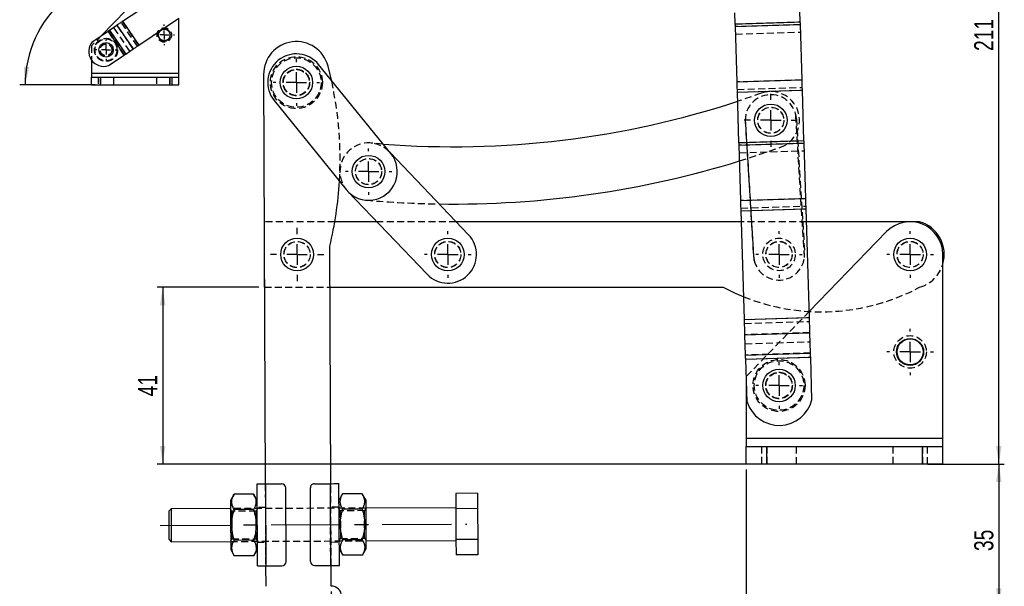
# Model space of a CAD drawing. Extents: x 35 to 509, y 18 to 386.
# Tile 12 of 21: x 35 to 275, y 145 to 284. Entities that reach past the tile are written whole.
import ezdxf

# ---------------------------------------------------------------- set-up
doc = ezdxf.new("R2010")
doc.units = 0
doc.header["$LTSCALE"] = 1.333333
doc.linetypes.add('CENTERX2', pattern=[20.32, 12.7, -2.54, 2.54, -2.54])
doc.linetypes.add('HIDDEN', pattern=[1.905, 1.27, -0.635])
doc.layers.get('0').update_dxf_attribs({"linetype": 'CONTINUOUS'})
doc.styles.add('SLDTEXTSTYLE0', font='TXT', dxfattribs={"width": 0.75})
doc.dimstyles.new('SLDDIMSTYLE0', dxfattribs={"dimtxt": 4.666667, "dimasz": 4.402667, "dimexe": 0, "dimexo": 0.0625, "dimgap": 1.166667, "dimtad": 1, "dimdec": 0, "dimrnd": 1e-09, "dimzin": 12, "dimtxsty": 'SLDTEXTSTYLE0', "dimsah": 1, "dimcen": 0.09, "dimazin": 3, "dimtfac": 1, "dimtdec": 0, "dimtofl": 0, "dimtmove": 0, "dimatfit": 3, "dimtolj": 1, "dimtzin": 12})
doc.dimstyles.new('SLDDIMSTYLE3', dxfattribs={"dimtxt": 4.666667, "dimasz": 4.402667, "dimexe": 0, "dimexo": 0.0625, "dimgap": 1.166667, "dimtad": 1, "dimdec": 4, "dimlfac": 3, "dimzin": 12, "dimtxsty": 'SLDTEXTSTYLE0', "dimsah": 1, "dimcen": 0.09, "dimazin": 3, "dimtfac": 1, "dimtdec": 0, "dimtofl": 0, "dimtmove": 0, "dimatfit": 3, "dimtolj": 1, "dimtzin": 12})

# ---------------------------------------------------------------- blocks, each defined once
blk = doc.blocks.new('_D')
at = {"color": 179, "linetype": 'CONTINUOUS'}
for p, q in [((215.02, 386.13), (275.24, 386.13)), ((273.91, 175.12), (273.91, 386.13)), ((256.58, 175.12), (275.24, 175.12))]:
    blk.add_line(p, q, dxfattribs=at)
for points in [[(273.91, 386.13), (273.23, 381.73), (274.59, 381.73)], [(273.91, 175.12), (274.59, 179.52), (273.23, 179.52)]]:
    blk.add_solid(points, dxfattribs=at)
at = {"color": 179, "linetype": 'CONTINUOUS', "insert": (267.89, 276, 0.1), "char_height": 4.667, "attachment_point": 1, "rotation": 90, "style": 'SLDTEXTSTYLE0'}
blk.add_mtext('211', dxfattribs=at)
blk = doc.blocks.new('_D_1')
at = {"color": 179, "linetype": 'CONTINUOUS'}
for p, q in [((93.24, 218.28), (68.43, 218.28)), ((69.76, 218.28), (69.76, 175.12)), ((215.91, 175.12), (68.43, 175.12))]:
    blk.add_line(p, q, dxfattribs=at)
for points in [[(69.76, 218.28), (69.09, 213.88), (70.44, 213.88)], [(69.76, 175.12), (70.44, 179.52), (69.09, 179.52)]]:
    blk.add_solid(points, dxfattribs=at)
at = {"color": 179, "linetype": 'CONTINUOUS', "insert": (63.75, 191.66, 0.1), "char_height": 4.667, "attachment_point": 1, "rotation": 90, "style": 'SLDTEXTSTYLE0'}
blk.add_mtext('41', dxfattribs=at)
blk = doc.blocks.new('_D_2')
at = {"color": 179, "linetype": 'CONTINUOUS'}
for p, q in [((261.58, 175.12), (275.24, 175.12)), ((273.91, 175.12), (273.91, 140.31)), ((112.27, 140.31), (275.24, 140.31))]:
    blk.add_line(p, q, dxfattribs=at)
for points in [[(273.91, 175.12), (273.23, 170.72), (274.59, 170.72)], [(273.91, 140.31), (274.59, 144.72), (273.23, 144.72)]]:
    blk.add_solid(points, dxfattribs=at)
at = {"color": 179, "linetype": 'CONTINUOUS', "insert": (267.9, 153.87, 0.1), "char_height": 4.667, "attachment_point": 1, "rotation": 90, "style": 'SLDTEXTSTYLE0'}
blk.add_mtext('35', dxfattribs=at)
blk = doc.blocks.new('_D_3')
at = {"color": 179, "linetype": 'CONTINUOUS'}
for p, q in [((212.24, 173.79), (212.24, 125.57)), ((110.91, 143.98), (110.91, 125.57)), ((212.24, 126.9), (110.91, 126.9))]:
    blk.add_line(p, q, dxfattribs=at)
for points in [[(110.91, 126.9), (115.32, 126.23), (115.32, 127.58)], [(212.24, 126.9), (207.84, 127.58), (207.84, 126.23)]]:
    blk.add_solid(points, dxfattribs=at)
at = {"color": 179, "linetype": 'CONTINUOUS', "insert": (154.66, 132.92, 0.1), "char_height": 4.667, "attachment_point": 1, "style": 'SLDTEXTSTYLE0'}
blk.add_mtext('101', dxfattribs=at)
blk = doc.blocks.new('SW_CENTERMARKSYMBOL_0')
at = {"color": 0, "linetype": 'CONTINUOUS'}
for p, q in [((0, 5), (0, 5.675)), ((0, 0), (0, 2.5)), ((-5, 0), (-5.675, 0)), ((0, 0), (-2.5, 0)), ((0, 0), (0, -2.5)), ((0, 0), (2.5, 0)), ((5, 0), (5.675, 0)), ((0, -5), (0, -5.675))]:
    blk.add_line(p, q, dxfattribs=at)
blk = doc.blocks.new('SW_CENTERMARKSYMBOL_1')
at = {"color": 0, "linetype": 'CONTINUOUS'}
for p, q in [((0, 5), (0, 5.675)), ((0, 0), (0, 2.5)), ((-5, 0), (-5.675, 0)), ((0, 0), (-2.5, 0)), ((0, 0), (0, -2.5)), ((0, 0), (2.5, 0)), ((5, 0), (5.675, 0)), ((0, -5), (0, -5.675))]:
    blk.add_line(p, q, dxfattribs=at)
blk = doc.blocks.new('SW_CENTERMARKSYMBOL_2')
at = {"color": 0, "linetype": 'CONTINUOUS'}
for p, q in [((0, 5), (0, 5.675)), ((0, 0), (0, 2.5)), ((-5, 0), (-5.675, 0)), ((0, 0), (-2.5, 0)), ((0, 0), (0, -2.5)), ((0, 0), (2.5, 0)), ((5, 0), (5.675, 0)), ((0, -5), (0, -5.675))]:
    blk.add_line(p, q, dxfattribs=at)
blk = doc.blocks.new('SW_CENTERMARKSYMBOL_3')
at = {"color": 0, "linetype": 'CONTINUOUS'}
for p, q in [((0, 5), (0, 6.46875)), ((0, 0), (0, 2.5)), ((-5, 0), (-6.46875, 0)), ((0, 0), (-2.5, 0)), ((0, 0), (0, -2.5)), ((0, 0), (2.5, 0)), ((5, 0), (6.46875, 0)), ((0, -5), (0, -6.46875))]:
    blk.add_line(p, q, dxfattribs=at)
blk = doc.blocks.new('SW_CENTERMARKSYMBOL_4')
at = {"color": 0, "linetype": 'CONTINUOUS'}
for p, q in [((0, 5), (0, 5.7)), ((0, 0), (0, 2.5)), ((-5, 0), (-5.7, 0)), ((0, 0), (-2.5, 0)), ((0, 0), (0, -2.5)), ((0, 0), (2.5, 0)), ((5, 0), (5.7, 0)), ((0, -5), (0, -5.7))]:
    blk.add_line(p, q, dxfattribs=at)
blk = doc.blocks.new('SW_CENTERMARKSYMBOL_5')
at = {"color": 0, "linetype": 'CONTINUOUS'}
for p, q in [((0, 5), (0, 5.675)), ((0, 0), (0, 2.5)), ((-5, 0), (-5.675, 0)), ((0, 0), (-2.5, 0)), ((0, 0), (0, -2.5)), ((0, 0), (2.5, 0)), ((5, 0), (5.675, 0)), ((0, -5), (0, -5.675))]:
    blk.add_line(p, q, dxfattribs=at)
blk = doc.blocks.new('SW_CENTERMARKSYMBOL_6')
at = {"color": 0, "linetype": 'CONTINUOUS'}
for p, q in [((0, 5), (0, 5.675)), ((0, 0), (0, 2.5)), ((-5, 0), (-5.675, 0)), ((0, 0), (-2.5, 0)), ((0, 0), (0, -2.5)), ((0, 0), (2.5, 0)), ((5, 0), (5.675, 0)), ((0, -5), (0, -5.675))]:
    blk.add_line(p, q, dxfattribs=at)
blk = doc.blocks.new('SW_CENTERMARKSYMBOL_7')
at = {"color": 0, "linetype": 'CONTINUOUS'}
for p, q in [((0, 5), (0, 5.675)), ((0, 0), (0, 2.5)), ((-5, 0), (-5.675, 0)), ((0, 0), (-2.5, 0)), ((0, 0), (0, -2.5)), ((0, 0), (2.5, 0)), ((5, 0), (5.675, 0)), ((0, -5), (0, -5.675))]:
    blk.add_line(p, q, dxfattribs=at)
blk = doc.blocks.new('SW_CENTERMARKSYMBOL_8')
at = {"color": 0, "linetype": 'CONTINUOUS'}
for p, q in [((0, 5), (0, 6.5)), ((0, 0), (0, 2.5)), ((-5, 0), (-6.5, 0)), ((0, 0), (-2.5, 0)), ((0, 0), (0, -2.5)), ((0, 0), (2.5, 0)), ((5, 0), (6.5, 0)), ((0, -5), (0, -6.5))]:
    blk.add_line(p, q, dxfattribs=at)
blk = doc.blocks.new('_D_10')
at = {"color": 179, "linetype": 'CONTINUOUS'}
for p, q in [((68.86, 309.73), (66.98, 293.9)), ((53.26, 267.74), (34.85, 267.74))]:
    blk.add_line(p, q, dxfattribs=at)
blk.add_arc((63.86, 267.74), 27.68, 83.2129, 180, dxfattribs=at)
for points in [[(67.13, 295.22), (62.76, 296.07), (62.71, 294.72)], [(36.19, 267.74), (37.21, 272.07), (35.86, 272.18)]]:
    blk.add_solid(points, dxfattribs=at)
at = {"color": 179, "linetype": 'CONTINUOUS', "insert": (39.58, 292, 0.04), "char_height": 4.667, "attachment_point": 1, "rotation": 33.9602, "style": 'SLDTEXTSTYLE0'}
blk.add_mtext('97°', dxfattribs=at)
blk = doc.blocks.new('SW_CENTERMARKSYMBOL_20')
at = {"color": 0, "linetype": 'CONTINUOUS'}
for p, q in [((0, 2.22), (0, 2.52)), ((-2.22, 0), (-2.52, 0)), ((0, 0), (-1.11, 0)), ((0, 0), (0, 1.11)), ((0, 0), (0, -1.11)), ((0, 0), (1.11, 0)), ((2.22, 0), (2.52, 0)), ((0, -2.22), (0, -2.52))]:
    blk.add_line(p, q, dxfattribs=at)
blk = doc.blocks.new('SW_CENTERMARKSYMBOL_21')
at = {"color": 0, "linetype": 'CONTINUOUS'}
for p, q in [((0, 2.22), (0, 2.53)), ((-2.22, 0), (-2.53, 0)), ((0, 0), (-1.11, 0)), ((0, 0), (0, 1.11)), ((0, 0), (0, -1.11)), ((0, 0), (1.11, 0)), ((2.22, 0), (2.53, 0)), ((0, -2.22), (0, -2.53))]:
    blk.add_line(p, q, dxfattribs=at)

msp = doc.modelspace()

# ---------------------------------------------------------------- linework, layer by layer
at = {"color": 7, "linetype": 'CONTINUOUS'}
for p, q in [((67.596891, 292.956146), (54.83122, 279.775955)), ((59.986574, 283.257249), (69.771037, 289.864475)), ((63.935081, 277.410013), (73.719543, 284.017239)), ((73.706445, 270.515732), (73.706445, 284.008395)), ((209.567718, 282.599472), (209.485156, 285.266207)), ((225.435115, 283.090726), (225.352553, 285.757453)), ((56.779983, 281.09191), (58.608266, 282.326508)), ((58.608266, 282.326508), (62.556772, 276.479272)), ((59.986574, 283.257249), (63.935081, 277.410013)), ((209.567718, 282.599472), (225.435115, 283.090726)), ((209.587804, 281.950691), (225.455201, 282.441937)), ((210.005951, 268.444572), (209.587804, 281.950691)), ((225.873349, 268.935823), (225.455201, 282.441937)), ((52.573177, 278.251149), (56.420424, 280.849108)), ((56.420424, 280.849108), (60.36893, 275.001873)), ((56.779983, 281.09191), (60.728489, 275.244674)), ((60.728489, 275.244674), (62.556772, 276.479272)), ((56.521683, 272.403913), (60.36893, 275.001873)), ((52.373111, 273.783339), (52.373111, 270.515732)), ((125.471889, 250.938644), (107.838421, 272.688609)), ((110.971897, 268.823632), (110.130518, 272.311085)), ((52.373111, 270.515732), (52.373111, 269.626843)), ((73.706445, 270.515732), (52.373111, 270.515732)), ((52.373111, 269.626843), (54.595334, 269.626843)), ((52.373111, 267.737954), (52.373111, 269.626843)), ((54.595334, 267.737954), (54.595334, 269.626843)), ((54.595334, 269.626843), (71.484223, 269.626843)), ((71.484223, 267.737954), (71.484223, 269.626843)), ((71.484223, 269.626843), (73.706445, 269.626843)), ((73.706445, 269.626843), (73.706445, 270.515732)), ((73.706445, 267.737954), (73.706445, 269.626843)), ((94.392656, 270.246838), (94.809985, 170.247708)), ((52.373111, 267.737954), (54.595334, 267.737954)), ((54.595334, 267.737954), (71.484223, 267.737954)), ((71.484223, 267.737954), (73.706445, 267.737954)), ((210.005951, 268.444572), (225.873349, 268.935823)), ((210.082949, 265.957561), (225.950346, 266.448812)), ((210.465123, 253.613361), (210.082949, 265.957561)), ((226.332521, 254.104615), (225.950346, 266.448812)), ((96.963442, 263.871876), (114.596902, 242.121912)), ((210.465123, 253.613361), (226.332521, 254.104615)), ((210.48521, 252.964576), (226.352607, 253.45583)), ((210.903357, 239.458459), (210.48521, 252.964576)), ((226.770755, 239.949712), (226.352607, 253.45583)), ((144.43767, 231.119889), (125.292561, 251.159836)), ((114.972933, 241.694824), (134.314752, 221.448981)), ((210.903357, 239.458459), (226.770755, 239.949712)), ((210.980355, 236.971448), (226.847752, 237.4627)), ((211.802391, 210.419766), (210.980355, 236.971448)), ((227.669788, 210.911017), (226.847752, 237.4627)), ((122.054151, 234.282634), (111.78895, 234.281567)), ((211.063313, 234.29189), (141.414231, 234.284646)), ((254.575378, 234.296414), (226.945868, 234.29354)), ((246.496382, 231.861939), (227.624397, 212.377152)), ((94.576216, 226.263499), (94.577043, 218.279776)), ((110.809847, 170.31448), (110.567636, 228.352361)), ((260.242878, 181.371008), (260.242878, 226.296171)), ((94.577043, 218.279776), (94.609535, 218.279779)), ((110.609664, 218.281443), (206.577043, 218.291422)), ((211.802391, 210.419766), (227.669788, 210.911017)), ((211.918188, 206.679507), (227.785586, 207.170759)), ((227.939187, 202.209425), (227.785586, 207.170759)), ((212.071791, 201.718173), (211.918188, 206.679507)), ((212.071791, 201.718173), (227.939187, 202.209425)), ((212.101999, 200.742452), (227.969396, 201.233704)), ((212.425223, 190.302341), (212.101999, 200.742452)), ((228.292621, 190.793593), (227.969396, 201.233704)), ((212.242878, 196.192072), (212.242878, 181.371008)), ((260.242878, 181.371008), (212.242878, 181.371008)), ((212.242878, 181.371008), (212.242878, 179.371008)), ((260.242878, 179.371008), (260.242878, 181.371008)), ((212.242878, 179.371008), (217.242878, 179.371008)), ((212.242878, 175.121006), (212.242878, 179.371008)), ((217.242878, 175.121006), (217.242878, 179.371008)), ((217.242878, 179.371008), (255.242879, 179.371008)), ((255.242879, 175.121006), (255.242879, 179.371008)), ((255.242879, 179.371008), (260.242878, 179.371008)), ((260.242878, 175.121006), (260.242878, 179.371008)), ((212.242878, 175.121006), (217.242878, 175.121006)), ((217.242878, 175.121006), (255.242879, 175.121006)), ((255.242879, 175.121006), (260.242878, 175.121006)), ((92.893473, 150.239536), (92.810004, 170.239364)), ((94.909987, 170.248126), (98.809956, 170.264401)), ((94.993456, 150.248297), (94.909987, 170.248126)), ((99.88924, 151.268744), (99.814116, 169.268583)), ((105.889185, 151.293778), (105.814068, 169.293624)), ((106.809883, 170.297787), (110.709852, 170.314063)), ((110.793314, 150.314242), (110.709852, 170.314063)), ((112.893297, 150.323004), (112.809828, 170.322829)), ((87.189696, 167.72144), (86.326754, 166.212269)), ((91.95119, 167.741311), (87.189696, 167.72144)), ((92.826701, 166.239397), (91.95119, 167.741311)), ((113.689466, 167.832033), (112.826525, 166.322865)), ((118.450961, 167.851903), (113.689466, 167.832033)), ((119.326471, 166.349989), (118.450961, 167.851903)), ((146.619945, 167.969462), (141.319996, 167.947345)), ((141.319996, 167.947345), (141.335658, 164.1946)), ((146.619945, 167.969462), (146.635606, 164.216717)), ((71.835226, 164.151774), (71.337319, 163.649694)), ((86.335099, 164.212287), (71.835226, 164.151774)), ((91.966851, 163.988565), (87.205357, 163.968694)), ((118.466622, 164.099158), (113.705127, 164.079287)), ((141.334622, 164.441821), (119.334816, 164.350008)), ((146.635606, 164.216717), (141.335658, 164.1946)), ((141.335658, 164.1946), (141.36698, 156.689112)), ((146.635606, 164.216717), (146.666928, 156.711229)), ((71.366525, 156.649754), (71.86862, 156.151843)), ((91.998174, 156.483077), (87.236679, 156.463207)), ((118.497944, 156.59367), (113.73645, 156.573799)), ((119.368202, 156.350077), (141.368008, 156.441891)), ((146.666928, 156.711229), (141.36698, 156.689112)), ((141.36698, 156.689112), (141.382641, 152.93637)), ((146.666928, 156.711229), (146.682597, 152.958483)), ((71.86862, 156.151843), (86.368493, 156.212357)), ((86.376837, 154.212371), (87.25234, 152.710461)), ((92.013835, 152.730332), (92.876776, 154.239499)), ((112.876608, 154.322968), (113.752111, 152.821057)), ((118.513605, 152.840928), (119.376546, 154.350095)), ((92.013835, 152.730332), (87.25234, 152.710461)), ((118.513605, 152.840928), (113.752111, 152.821057)), ((146.682597, 152.958483), (141.382641, 152.93637)), ((94.893454, 150.24788), (94.914323, 145.24793)), ((94.993456, 150.248297), (98.893418, 150.264577)), ((106.893352, 150.297963), (110.793314, 150.314242)), ((110.914184, 145.314702), (110.893315, 150.31466))]:
    msp.add_line(p, q, dxfattribs=at)
at = {"color": 7, "linetype": 'HIDDEN'}
for p, q in [((61.747239, 275.932613), (57.798733, 281.779849)), ((62.556772, 276.479272), (58.608266, 282.326508)), ((63.575522, 277.167211), (59.627016, 283.014447)), ((63.935081, 277.410013), (59.986574, 283.257249)), ((209.567718, 282.599472), (225.435115, 283.090726)), ((225.455201, 282.441937), (209.587804, 281.950691)), ((54.83122, 279.775955), (52.373111, 277.238027)), ((60.36893, 275.001873), (56.420424, 280.849108)), ((60.728489, 275.244674), (56.779983, 281.09191)), ((209.644715, 280.112461), (225.512112, 280.603715)), ((52.373111, 277.238027), (52.373111, 273.783339)), ((73.706445, 270.515732), (52.373111, 270.515732)), ((54.039778, 269.626843), (54.039778, 267.737954)), ((54.595334, 269.626843), (54.595334, 267.737954)), ((57.817556, 267.737954), (57.817556, 269.626843)), ((68.262001, 269.626843), (68.262001, 267.737954)), ((71.484223, 269.626843), (71.484223, 267.737954)), ((72.039778, 267.737954), (72.039778, 269.626843)), ((225.873349, 268.935823), (210.005951, 268.444572)), ((210.062863, 266.606347), (225.93026, 267.097597)), ((210.082949, 265.957561), (225.950346, 266.448812)), ((215.877709, 265.655336), (210.153072, 263.692585)), ((212.031113, 259.801016), (211.999307, 258.683433)), ((214.172366, 224.805772), (212.031113, 259.801016)), ((226.449406, 225.556967), (224.308152, 260.55221)), ((211.999307, 258.683433), (214.004545, 225.911139)), ((224.475974, 259.446842), (226.481211, 226.674548)), ((123.59213, 253.257227), (120.663262, 253.501971)), ((210.465123, 253.613361), (226.332521, 254.104615)), ((226.352607, 253.45583), (210.48521, 252.964576)), ((125.292561, 251.159836), (125.095858, 251.365733)), ((210.542121, 251.12635), (226.409518, 251.617604)), ((226.770755, 239.949712), (210.903357, 239.458459)), ((210.960268, 237.620233), (226.827666, 238.111486)), ((210.980355, 236.971448), (226.847752, 237.4627)), ((111.78895, 234.281567), (94.575382, 234.279777)), ((94.575382, 234.279777), (94.576216, 226.263499)), ((141.414231, 234.284646), (122.054151, 234.282634)), ((226.945868, 234.29354), (211.063313, 234.29189)), ((214.004545, 225.911139), (214.172366, 224.805772)), ((94.609535, 218.279779), (110.609664, 218.281443)), ((227.624397, 212.377152), (212.242878, 196.496171)), ((211.802391, 210.419766), (227.669788, 210.911017)), ((211.832599, 209.444046), (227.699996, 209.935298)), ((227.785586, 207.170759), (211.918188, 206.679507)), ((211.986201, 204.482711), (227.853598, 204.973963)), ((227.939187, 202.209425), (212.071791, 201.718173)), ((212.101999, 200.742452), (227.969396, 201.233704)), ((212.242878, 196.496171), (212.242878, 196.192072)), ((260.242878, 181.371008), (212.242878, 181.371008)), ((215.992878, 179.371008), (215.992878, 175.121006)), ((217.242878, 179.371008), (217.242878, 175.121006)), ((224.492878, 175.121006), (224.492878, 179.371008)), ((247.992879, 179.371008), (247.992879, 175.121006)), ((255.242879, 179.371008), (255.242879, 175.121006)), ((256.492878, 175.121006), (256.492878, 179.371008)), ((94.809985, 170.247708), (94.893454, 150.24788)), ((94.993456, 150.248297), (94.909987, 170.248126)), ((110.793314, 150.314242), (110.709852, 170.314063)), ((110.893315, 150.31466), (110.809847, 170.31448)), ((119.334816, 164.350008), (86.335099, 164.212287)), ((86.628697, 163.588506), (86.335978, 164.002859)), ((92.54667, 163.613205), (86.628697, 163.588506)), ((92.835917, 164.029987), (92.54667, 163.613205)), ((94.833984, 164.49776), (92.834002, 164.489412)), ((112.833827, 164.572881), (110.833845, 164.564532)), ((113.12846, 163.699103), (112.835749, 164.113452)), ((119.046441, 163.723797), (113.12846, 163.699103)), ((119.335687, 164.140579), (119.046441, 163.723797)), ((86.367613, 156.421785), (86.65686, 156.838567)), ((86.368493, 156.212357), (119.368202, 156.350077)), ((86.65686, 156.838567), (92.574841, 156.863266)), ((92.574841, 156.863266), (92.86756, 156.448913)), ((112.867384, 156.532382), (113.15663, 156.94916)), ((113.15663, 156.94916), (119.074612, 156.973858)), ((119.074612, 156.973858), (119.36733, 156.559505)), ((92.869474, 155.989488), (94.869456, 155.997832)), ((110.869317, 156.064608), (112.869299, 156.072953))]:
    msp.add_line(p, q, dxfattribs=at)
at = {"color": 179, "linetype": 'CENTERX2'}
msp.add_line((69.185278, 160.140681), (144.01796, 160.452985), dxfattribs=at)
at = {"color": 7, "linetype": 'CONTINUOUS', "flags": 128}
for points in [[(58.608266, 282.326508), (58.75592, 282.426215), (58.913223, 282.532439), (59.078942, 282.644345), (59.251778, 282.761058), (59.430376, 282.88166), (59.613335, 283.005209), (59.79922, 283.130733), (59.986574, 283.257249)], [(209.587804, 281.950691), (209.585433, 282.027275), (209.583007, 282.105648), (209.580532, 282.18557), (209.578018, 282.266789), (209.575471, 282.349043), (209.5729, 282.43208), (209.570313, 282.515646), (209.567718, 282.599472)], [(225.455201, 282.441937), (225.45283, 282.518529), (225.450404, 282.596902), (225.447929, 282.676824), (225.445415, 282.758036), (225.442868, 282.840297), (225.440297, 282.923334), (225.43771, 283.0069), (225.435115, 283.090726)], [(56.420424, 280.849108), (56.469299, 280.882112), (56.517791, 280.914857), (56.565519, 280.947087), (56.61211, 280.978549), (56.657198, 281.008996), (56.700429, 281.038189), (56.741464, 281.065899), (56.779983, 281.09191)], [(62.556772, 276.479272), (62.704426, 276.57898), (62.861729, 276.685203), (63.027448, 276.79711), (63.200284, 276.913822), (63.378882, 277.034425), (63.56184, 277.157973), (63.747726, 277.283497), (63.935081, 277.410013)], [(60.36893, 275.001873), (60.417805, 275.034876), (60.466297, 275.067622), (60.514026, 275.099852), (60.560616, 275.131313), (60.605703, 275.16176), (60.648935, 275.190953), (60.68997, 275.218664), (60.728489, 275.244674)], [(210.082949, 265.957561), (210.073001, 266.278894), (210.063083, 266.59922), (210.053228, 266.917542), (210.043466, 267.232858), (210.033827, 267.544185), (210.024342, 267.850549), (210.015041, 268.150994), (210.005951, 268.444572)], [(225.950346, 266.448812), (225.940398, 266.770144), (225.93048, 267.090474), (225.920626, 267.408793), (225.910863, 267.724113), (225.901224, 268.035439), (225.89174, 268.341803), (225.882438, 268.642244), (225.873349, 268.935823)], [(210.48521, 252.964576), (210.482839, 253.041164), (210.480412, 253.11954), (210.477938, 253.199459), (210.475423, 253.280674), (210.472877, 253.362932), (210.470306, 253.445973), (210.467719, 253.529535), (210.465123, 253.613361)], [(226.352607, 253.45583), (226.350236, 253.532414), (226.347809, 253.610791), (226.345335, 253.690713), (226.34282, 253.771928), (226.340274, 253.854182), (226.337703, 253.937223), (226.335116, 254.020789), (226.332521, 254.104615)], [(210.980355, 236.971448), (210.970406, 237.29278), (210.960489, 237.613109), (210.950634, 237.931429), (210.940872, 238.246747), (210.931233, 238.558075), (210.921748, 238.864439), (210.912446, 239.16488), (210.903357, 239.458459)], [(226.847752, 237.4627), (226.837803, 237.784033), (226.827886, 238.104361), (226.81803, 238.422681), (226.808268, 238.737999), (226.79863, 239.049327), (226.789146, 239.355692), (226.779843, 239.656133), (226.770755, 239.949712)], [(206.577043, 218.291422), (209.566044, 216.820974), (211.631435, 215.941608)], [(211.918188, 206.679507), (211.905783, 207.080189), (211.892568, 207.507056), (211.878645, 207.956762), (211.864124, 208.42578), (211.849119, 208.910433), (211.833748, 209.406921), (211.818131, 209.911349), (211.802391, 210.419766)], [(227.785586, 207.170759), (227.773181, 207.571441), (227.759965, 207.998308), (227.746042, 208.448014), (227.731521, 208.917032), (227.716516, 209.401685), (227.701145, 209.898173), (227.685529, 210.402601), (227.669788, 210.911017)], [(227.969396, 201.233704), (227.96529, 201.366334), (227.961215, 201.497924), (227.957207, 201.627443), (227.953291, 201.753874), (227.949505, 201.876228), (227.945872, 201.993543), (227.942425, 202.104899), (227.939187, 202.209425)], [(212.101999, 200.742452), (212.097893, 200.875082), (212.093819, 201.006672), (212.089809, 201.136191), (212.085894, 201.262622), (212.082106, 201.384975), (212.078474, 201.50229), (212.075027, 201.613647), (212.071791, 201.718173)], [(92.810004, 170.239364), (92.850356, 170.239531), (92.969856, 170.240031), (93.163914, 170.240839), (93.425079, 170.24193), (93.743301, 170.243257), (94.10636, 170.244773), (94.500302, 170.246416), (94.909987, 170.248126)], [(110.709852, 170.314063), (111.119537, 170.315773), (111.513479, 170.31742), (111.876539, 170.318932), (112.19476, 170.320262), (112.455918, 170.321354), (112.649976, 170.322162), (112.769483, 170.322661), (112.809828, 170.322829)], [(86.326754, 166.212269), (86.326874, 166.1851), (86.327768, 165.969231), (86.329541, 165.545289), (86.332119, 164.928601), (86.335397, 164.141455), (86.339271, 163.212296)], [(119.326471, 166.349989), (119.326918, 166.241565), (119.328259, 165.920203), (119.330442, 165.397518), (119.333385, 164.69241), (119.336984, 163.830352), (119.341104, 162.842509), (119.345604, 161.764585), (119.350313, 160.635532), (119.355074, 159.496159), (119.359701, 158.387651), (119.36403, 157.350068), (119.367904, 156.420913), (119.37119, 155.633763), (119.373767, 155.017079), (119.375533, 154.593133), (119.376435, 154.37726), (119.376546, 154.350095)], [(71.366525, 156.649754), (71.366272, 156.711747), (71.365139, 156.982855), (71.363187, 157.452949), (71.360505, 158.092492), (71.357301, 158.861299), (71.353755, 159.71106), (71.350089, 160.588385), (71.346543, 161.438149), (71.343339, 162.206952), (71.340672, 162.846495), (71.338705, 163.31659), (71.337572, 163.587698), (71.337319, 163.649694)], [(71.835226, 164.151774), (71.835345, 164.122612), (71.836314, 163.891842), (71.838177, 163.443715), (71.840859, 162.804277), (71.844167, 162.010685), (71.847922, 161.109065), (71.851915, 160.15181), (71.855909, 159.194556), (71.859679, 158.292931), (71.862987, 157.49934), (71.865654, 156.859902), (71.867532, 156.411779), (71.8685, 156.181008), (71.86862, 156.151843)], [(86.339271, 163.212296), (86.343608, 162.174714), (86.348227, 161.066205), (86.35298, 159.926833), (86.357704, 158.797783), (86.362204, 157.719855), (86.366317, 156.732012), (86.369923, 155.869958), (86.372859, 155.164846), (86.375034, 154.642166), (86.376375, 154.3208), (86.376837, 154.212371)], [(92.893473, 150.239536), (92.933825, 150.239707), (93.053325, 150.240206), (93.247383, 150.241011), (93.50854, 150.242106), (93.82677, 150.243432), (94.189829, 150.244945), (94.583771, 150.246591), (94.993456, 150.248297)], [(110.793314, 150.314242), (111.202999, 150.315949), (111.596941, 150.317595), (111.96, 150.319108), (112.278229, 150.320434), (112.539387, 150.321529), (112.733445, 150.322334), (112.852945, 150.322833), (112.893297, 150.323004)]]:
    msp.add_lwpolyline(points, dxfattribs=at)
at = {"color": 7, "linetype": 'HIDDEN', "flags": 128}
for points in [[(210.603471, 249.144756), (213.646162, 250.106514), (220.597571, 252.474938)], [(86.628697, 163.588506), (86.629173, 163.47351), (86.630574, 163.136349), (86.632824, 162.6), (86.63573, 161.901024), (86.639127, 161.087044), (86.642778, 160.213538), (86.646429, 159.340032), (86.649827, 158.526053), (86.652732, 157.827073), (86.654982, 157.290728), (86.656383, 156.953567), (86.65686, 156.838567), (86.65686, 156.838567)], [(92.553711, 161.925719), (92.550798, 162.624699), (92.548555, 163.161044), (92.547155, 163.498205), (92.54667, 163.613205)], [(113.12846, 163.699103), (113.128944, 163.584103), (113.130352, 163.246942), (113.132587, 162.710597), (113.135501, 162.011617), (113.138898, 161.197637), (113.142549, 160.324131), (113.146192, 159.450625), (113.14959, 158.636645), (113.152503, 157.937665), (113.154745, 157.40132), (113.156154, 157.064159), (113.15663, 156.94916), (113.15663, 156.94916)], [(119.074612, 156.973858), (119.074127, 157.088858), (119.072727, 157.426019), (119.070484, 157.962364), (119.067571, 158.661344), (119.064173, 159.47532), (119.060523, 160.34883), (119.056879, 161.222336), (119.053482, 162.036312), (119.050569, 162.735292), (119.048326, 163.271637), (119.046918, 163.608798), (119.046441, 163.723797)], [(92.574841, 156.863266), (92.574364, 156.978265), (92.572956, 157.315426), (92.570714, 157.851771), (92.5678, 158.550751), (92.564403, 159.364727), (92.56076, 160.238233), (92.557109, 161.111743), (92.553711, 161.925719)]]:
    msp.add_lwpolyline(points, dxfattribs=at)
at = {"color": 7, "linetype": 'HIDDEN'}
for centre, radius in [((70.150889, 279.904694), 1.763889), ((55.928667, 276.260249), 2.822222), ((55.928667, 276.260249), 2.688889), ((55.928667, 276.260249), 1.444444), ((55.928667, 276.260249), 1.422222), ((55.928667, 276.260249), 1.411111), ((102.400932, 268.280242), 6.35), ((102.400932, 268.280242), 6.05), ((102.400932, 268.280242), 3.25), ((102.400932, 268.280242), 3.2), ((102.400932, 268.280242), 3.175), ((218.23764, 259.065138), 3.2), ((218.23764, 259.065138), 3.175), ((120.034396, 246.530277), 3.2), ((120.034396, 246.530277), 3.175), ((102.576212, 226.280608), 3.2), ((102.576212, 226.280608), 3.175), ((139.376212, 226.284435), 3.2), ((139.376212, 226.284435), 3.175), ((220.242878, 226.292844), 3.96875), ((220.242878, 226.292844), 3.2), ((220.242878, 226.292844), 3.175), ((252.242878, 226.296171), 3.2), ((252.242878, 226.296171), 3.175), ((252.242878, 202.496171), 3.96875), ((220.242878, 194.296171), 6.35), ((220.242878, 194.296171), 6.05), ((220.242878, 194.296171), 3.25), ((220.242878, 194.296171), 3.2), ((220.242878, 194.296171), 3.175)]:
    msp.add_circle(centre, radius, dxfattribs=at)
at = {"color": 7, "linetype": 'CONTINUOUS'}
for centre, radius in [((70.150889, 279.904694), 1.411111), ((55.928667, 276.260249), 1.763889), ((102.400932, 268.280242), 3.96875), ((218.23764, 259.065138), 3.96875), ((120.034396, 246.530277), 3.96875), ((102.576212, 226.280608), 4), ((139.376212, 226.284435), 4), ((252.242878, 226.296171), 4), ((252.242878, 202.496171), 3.3), ((252.242878, 202.496171), 3.175), ((220.242878, 194.296171), 3.96875)]:
    msp.add_circle(centre, radius, dxfattribs=at)
at = {"color": 7, "linetype": 'HIDDEN'}
for centre, radius, start, end in [((70.150889, 279.904694), 1.466667, 108.20991445, 139.85062021), ((23.078768, 249.463925), 90, 356.63774561, 12.4218564), ((218.23764, 259.065138), 6.25, 3.50139025, 173.23829436), ((218.23764, 259.065138), 7, 289.70229657, 109.70229657), ((120.034396, 246.530277), 7, 43.69181667, 219.03290116), ((140.697052, 475.600255), 237, 264.84573361, 269.17089041), ((220.242878, 226.292844), 6.25, 193.76448615, 3.50139025), ((252.242878, 226.296171), 8.333333, 286.26616262, 343.7397953), ((230.572364, 263.293918), 51, 248.19858551, 298.07844486)]:
    msp.add_arc(centre, radius, start, end, dxfattribs=at)
at = {"color": 7, "linetype": 'CONTINUOUS'}
for centre, radius, start, end in [((70.150889, 279.904694), 1.466667, 270, 108.20991445), ((70.150889, 279.904694), 1.466667, 139.85062021, 270), ((55.376292, 275.887243), 3.666811, 139.85859635, 288.20193831), ((102.392586, 270.280225), 8, 14.70588655, 180.23911466), ((102.400932, 268.280242), 7, 39.03290116, 219.03290116), ((140.697052, 475.600255), 223, 265.60088131, 288.14735805), ((120.034396, 246.530277), 7, 219.03290116, 39.03290116), ((140.697052, 475.600255), 237, 269.17089041, 287.1553663), ((23.078768, 249.463925), 90, 346.43355061, 356.63774561), ((252.242878, 226.296171), 8, 0, 135.91530207), ((252.242878, 226.296171), 8.333333, 343.7397953, 73.74575323), ((139.376212, 226.284435), 7, 223.69181667, 43.69181667), ((220.289285, 192.797215), 8.250326, 197.60163123, 345.94497319), ((98.814126, 169.264411), 1, 0.23911466, 90.23911466), ((106.814057, 169.297798), 1, 90.23911466, 180.23911466), ((98.889246, 151.264568), 1, 270.23911466, 0.23911466), ((106.889177, 151.297954), 1, 180.23911466, 270.23911466), ((110.924615, 142.814722), 2.5, 270.23911466, 90.23911466)]:
    msp.add_arc(centre, radius, start, end, dxfattribs=at)
for points, knots in [([(87.205357, 163.968694), (87.036317, 164.293704), (86.694573, 164.95077), (86.56648, 165.92588), (86.744619, 166.859285), (87.040433, 167.432304), (87.189696, 167.72144)], [0, 0, 0, 0, 0.2646023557, 0.534942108, 0.765340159, 1, 1, 1, 1]), ([(91.95119, 167.741311), (92.12023, 167.416302), (92.461974, 166.759236), (92.590067, 165.784121), (92.411928, 164.850716), (92.116114, 164.277699), (91.966851, 163.988565)], [0, 0, 0, 0, 0.2646023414, 0.5349423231, 0.765340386, 1, 1, 1, 1]), ([(113.705127, 164.079287), (113.536088, 164.404296), (113.194344, 165.061363), (113.066251, 166.036471), (113.244389, 166.969882), (113.540204, 167.542899), (113.689466, 167.832033)], [0, 0, 0, 0, 0.26460235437, 0.53494210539, 0.76534039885, 1, 1, 1, 1]), ([(118.450961, 167.851903), (118.62, 167.526894), (118.961745, 166.869828), (119.089838, 165.894718), (118.911699, 164.961313), (118.615884, 164.388293), (118.466622, 164.099158)], [0, 0, 0, 0, 0.2646023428, 0.5349420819, 0.7653401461, 1, 1, 1, 1]), ([(87.236679, 156.463207), (87.066283, 157.113924), (86.721796, 158.429469), (86.589616, 160.380212), (86.763879, 162.246261), (87.057301, 163.391053), (87.205357, 163.968694)], [0, 0, 0, 0, 0.2646023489, 0.5349420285, 0.7653403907, 1, 1, 1, 1]), ([(91.966851, 163.988565), (92.137252, 163.337849), (92.481748, 162.022305), (92.613908, 160.071561), (92.439664, 158.205509), (92.146233, 157.060718), (91.998174, 156.483077)], [0, 0, 0, 0, 0.26460201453, 0.53494203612, 0.76534024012, 1, 1, 1, 1]), ([(113.73645, 156.573799), (113.500146, 157.528006), (113.109366, 159.106003), (113.135597, 161.397138), (113.396022, 162.93909), (113.636524, 163.826228), (113.705127, 164.079287)], [0, 0, 0, 0, 0.3856439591, 0.6377491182, 0.8966667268, 1, 1, 1, 1]), ([(118.466622, 164.099158), (118.537338, 163.846677), (118.78084, 162.977299), (119.056644, 161.438477), (119.107635, 159.146973), (118.726258, 157.549817), (118.497944, 156.59367)], [0, 0, 0, 0, 0.1033335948, 0.3558133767, 0.614354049, 1, 1, 1, 1]), ([(87.25234, 152.710461), (87.018031, 153.187078), (86.630547, 153.975273), (86.661565, 155.120924), (86.925208, 155.892452), (87.16755, 156.336532), (87.236679, 156.463207)], [0, 0, 0, 0, 0.3856437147, 0.6377493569, 0.8966670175, 1, 1, 1, 1]), ([(91.998174, 156.483077), (92.068362, 156.356983), (92.310046, 155.922796), (92.582642, 155.153947), (92.628851, 154.008274), (92.244142, 153.208888), (92.013835, 152.730332)], [0, 0, 0, 0, 0.1033336, 0.3558136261, 0.6143543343, 1, 1, 1, 1]), ([(113.752111, 152.821057), (113.583071, 153.146065), (113.241327, 153.803129), (113.113234, 154.778238), (113.291373, 155.711649), (113.587187, 156.284666), (113.73645, 156.573799)], [0, 0, 0, 0, 0.2646021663, 0.5349419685, 0.76534033, 1, 1, 1, 1]), ([(118.497944, 156.59367), (118.666984, 156.268661), (119.008728, 155.611594), (119.136821, 154.636486), (118.958683, 153.703074), (118.662868, 153.13006), (118.513605, 152.840928)], [0, 0, 0, 0, 0.2646024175, 0.5349422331, 0.7653405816, 1, 1, 1, 1])]:
    msp.add_open_spline(points, degree=3, knots=knots, dxfattribs=at)

# ---------------------------------------------------------------- block references
at = {"color": 179, "linetype": 'CONTINUOUS'}
for name, p in [('SW_CENTERMARKSYMBOL_20', (70.150889, 279.904694)), ('SW_CENTERMARKSYMBOL_21', (55.928667, 276.260249)), ('SW_CENTERMARKSYMBOL_7', (102.400932, 268.280242)), ('SW_CENTERMARKSYMBOL_3', (218.23764, 259.065138)), ('SW_CENTERMARKSYMBOL_6', (120.034396, 246.530277)), ('SW_CENTERMARKSYMBOL_8', (102.576212, 226.280608)), ('SW_CENTERMARKSYMBOL_5', (139.376212, 226.284435)), ('SW_CENTERMARKSYMBOL_2', (220.242878, 226.292844)), ('SW_CENTERMARKSYMBOL_1', (252.242878, 226.296171)), ('SW_CENTERMARKSYMBOL_0', (252.242878, 202.496171)), ('SW_CENTERMARKSYMBOL_4', (220.242878, 194.296171))]:
    msp.add_blockref(name, p, dxfattribs=at)

# ---------------------------------------------------------------- dimensions: what is measured, and where the dimension line sits
for base, p1, p2, picture, middle in [((273.910261, 386.132605), (255.242878, 175.121008), (213.689559, 386.132605), '_D', (273.910261, 283.070331)), ((69.763231, 175.121008), (94.577044, 218.279776), (217.242878, 175.121008), '_D_1', (69.763231, 197.000441)), ((273.911, 140.314743), (260.242878, 175.121008), (110.935048, 140.314743), '_D_2', (273.911, 159.215825))]:
    dim = msp.add_linear_dim(base=base, p1=p1, p2=p2, angle=90, dimstyle='SLDDIMSTYLE0', dxfattribs=at)
    dim.commit()
    dim.dimension.update_dxf_attribs({"geometry": picture, "text_midpoint": middle, "dimtype": 160})
dim = msp.add_angular_dim_2l(base=(45.484937, 288.433327), line1=((69.018874, 311.056731), (74.901628, 360.485674)), line2=((54.595334, 267.737954), (71.484223, 267.737954)), dimstyle='SLDDIMSTYLE3', dxfattribs=at)
dim.commit()
dim.dimension.update_dxf_attribs({"geometry": '_D_10', "text_midpoint": (48.401989, 290.694667), "dimtype": 162})
dim = msp.add_linear_dim(base=(110.914182, 126.904204), p1=(212.242878, 175.121008), p2=(110.914182, 145.3147), dimstyle='SLDDIMSTYLE0', dxfattribs=at)
dim.commit()
dim.dimension.update_dxf_attribs({"geometry": '_D_3', "text_midpoint": (161.725932, 126.904204), "dimtype": 160})

doc.saveas('drawing.dxf')
